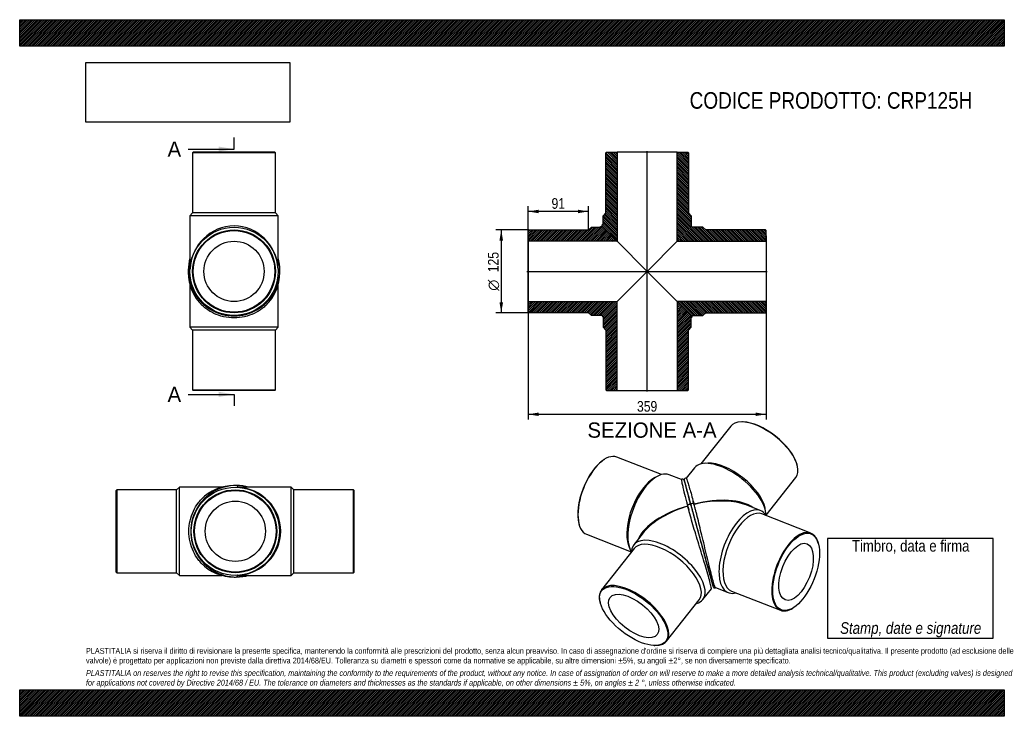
# Model space of a CAD drawing. Header units: millimetres. Extents: x 0 to 1485, y 0 to 1050.
import ezdxf
from ezdxf.enums import TextEntityAlignment as Align
from ezdxf.lldxf.tags import DXFTag

# ---------------------------------------------------------------- set-up
doc = ezdxf.new("R2010")
doc.units = ezdxf.units.MM
doc.header["$LTSCALE"] = 5
for name, color, linetype in [('CRP125H', 7, 'Continuous'), ('CRP125H_MIR', 7, 'Continuous'), ('Default', 7, 'Continuous'), ('DV4_Default', 7, 'Continuous')]:
    doc.layers.add(name, color=color, linetype=linetype)
doc.styles.add('SEACAD_Arial_Narrow', font='ARIALN.TTF')
doc.styles.add('SEACAD_Solid_Edge_ANSI', font='seans.ttf')
doc.styles.add('SEACAD_Solid_Edge_ANSI1_Symbols', font='semeca1.ttf')
tags = doc.linetypes.add('CENTER2', pattern=[28.575, 19.05, -3.175, 3.175, -3.175]).pattern_tags.tags
tags[10:11] = [DXFTag(74, 4), DXFTag(75, 0), DXFTag(340, '0'), DXFTag(46, 0.0), DXFTag(50, 0.0), DXFTag(44, 0.0), DXFTag(45, 0.0)]
tags[8:9] = [DXFTag(74, 4), DXFTag(75, 0), DXFTag(340, '0'), DXFTag(46, 0.0), DXFTag(50, 0.0), DXFTag(44, 0.0), DXFTag(45, 0.0)]
tags[6:7] = [DXFTag(74, 4), DXFTag(75, 0), DXFTag(340, '0'), DXFTag(46, 0.0), DXFTag(50, 0.0), DXFTag(44, 0.0), DXFTag(45, 0.0)]
tags[4:5] = [DXFTag(74, 4), DXFTag(75, 0), DXFTag(340, '0'), DXFTag(46, 0.0), DXFTag(50, 0.0), DXFTag(44, 0.0), DXFTag(45, 0.0)]
doc.dimstyles.new('Plastitalia', dxfattribs={"dimtxt": 16, "dimasz": 16, "dimexe": 8, "dimexo": 0, "dimgap": 4, "dimtad": 1, "dimdec": 0, "dimtxsty": 'SEACAD_Arial_Narrow', "dimblk1": '_SE_FILLED', "dimblk2": '_SE_FILLED', "dimsah": 1, "dimcen": 8, "dimadec": 0, "dimazin": 0, "dimtfac": 0.7, "dimtdec": 1, "dimtmove": 0, "dimatfit": 3, "dimfxl": 1, "dimtolj": 1, "dimarcsym": 0})
picture_1 = doc.add_image_def('image1.jpg', size_in_pixel=(4302, 1260))

# ---------------------------------------------------------------- blocks, each defined once
blk = doc.blocks.new('SE')
at = {"layer": 'CRP125H', "color": 7, "linetype": 'Continuous'}
for p, q in [((256.8, 650.5), (256.8, 586.6)), ((389.8, 586.6), (389.8, 650.5)), ((389.8, 586.6), (256.8, 586.6)), ((256.8, 586.6), (260.8, 582.1)), ((385.8, 582.1), (260.8, 582.1)), ((260.8, 582.1), (260.8, 492.1)), ((385.8, 582.1), (389.8, 586.6)), ((385.8, 492.1), (385.8, 582.1)), ((260.8, 492.1), (385.8, 492.1)), ((260.8, 492.1), (261.8, 491.1)), ((384.8, 491.1), (261.8, 491.1)), ((384.8, 491.1), (385.8, 492.1))]:
    blk.add_line(p, q, dxfattribs=at)
for centre, radius, start, end in [((324.3, 670.6), 67.5, 164.7096, 169.7775), ((323.3, 669.5), 69, 177.543, 180.5195), ((323.3, 668.9), 69, 180.0054, 226.0159), ((323.3, 668.9), 69, 313.9895, 359.9912), ((323.3, 669.5), 69, 359.4805, 2.5211)]:
    blk.add_arc(centre, radius, start, end, dxfattribs=at)
for centre, major_axis, start_param, end_param in [((256.8, 668.9), (2.5, 0), 2.989087, 3.143598), ((389.8, 668.9), (-2.5, 0), 3.139587, 3.317001)]:
    blk.add_ellipse(centre, major_axis=major_axis, ratio=0.707107, start_param=start_param, end_param=end_param, dxfattribs=at)
blk.add_open_spline([(371.2, 619.3), (369.6, 617.6), (367.8, 616.1), (362.2, 611.9), (358.2, 609.4), (349.3, 605.2), (344.4, 603.5), (334.1, 601.2), (328.7, 600.6), (317.9, 600.6), (312.5, 601.2), (302.2, 603.5), (297.3, 605.2), (288.4, 609.4), (284.4, 611.8), (278.9, 616.1), (277.1, 617.6), (275.4, 619.2)], degree=3, knots=[0.2789263, 0.2789263, 0.2789263, 0.2789263, 0.3125, 0.3125, 0.375, 0.375, 0.4375, 0.4375, 0.5, 0.5, 0.5625, 0.5625, 0.625, 0.625, 0.6875, 0.6875, 0.721055, 0.721055, 0.721055, 0.721055], dxfattribs=at)
at = {"layer": 'CRP125H_MIR', "color": 7, "linetype": 'Continuous'}
for p, q in [((261.8, 850.1), (260.8, 849.1)), ((385.8, 849.1), (260.8, 849.1)), ((260.8, 849.1), (260.8, 759.1)), ((384.8, 850.1), (261.8, 850.1)), ((385.8, 849.1), (384.8, 850.1)), ((385.8, 759.1), (385.8, 849.1)), ((260.8, 759.1), (256.8, 754.6)), ((385.8, 759.1), (260.8, 759.1)), ((389.8, 754.6), (385.8, 759.1)), ((389.8, 754.6), (256.8, 754.6)), ((256.8, 754.6), (256.8, 677.7)), ((389.8, 677.7), (389.8, 754.6)), ((256.9, 674.2), (256.9, 674.2)), ((256.9, 674.1), (256.9, 674.2)), ((389.7, 674.2), (389.7, 674.2)), ((389.7, 674.2), (389.7, 674.1))]:
    blk.add_line(p, q, dxfattribs=at)
for radius in [66.5, 62.5, 61.5, 45.4]:
    blk.add_circle((323.3, 670.6), radius, dxfattribs=at)
for centre, radius, start, end in [((324.1, 672.4), 69.8, 164.6286, 180.0212), ((322.5, 672.4), 69.8, 359.981, 15.3638), ((323.3, 672.4), 69, 179.9979, 0.0021)]:
    blk.add_arc(centre, radius, start, end, dxfattribs=at)
for centre, major_axis, ratio, start_param, end_param in [((323.3, 670.6), (0, -68.5), 0.970803, 1.623181, 4.660004), ((256.8, 672.4), (2.5, 0), 0.707107, 1.533751, 3.13959), ((389.8, 672.4), (-2.5, 0), 0.707107, 3.143595, 4.749435)]:
    blk.add_ellipse(centre, major_axis=major_axis, ratio=ratio, start_param=start_param, end_param=end_param, dxfattribs=at)
for points in [[(256.8, 677.7), (256.8, 676.6), (256.8, 675.4), (256.9, 674.2)], [(389.7, 674.2), (389.8, 675.4), (389.8, 676.6), (389.8, 677.7)]]:
    blk.add_open_spline(points, degree=3, dxfattribs=at)
blk = doc.blocks.new('SE1')
at = {"layer": 'CRP125H', "color": 7, "linetype": 'Continuous'}
for p, q in [((241.2, 345.4), (236.7, 341.4)), ((241.2, 212.4), (241.2, 345.4)), ((305.1, 345.4), (241.2, 345.4)), ((146.7, 341.4), (145.7, 340.4)), ((145.7, 217.4), (145.7, 340.4)), ((146.7, 341.4), (146.7, 216.4)), ((236.7, 341.4), (146.7, 341.4)), ((236.7, 216.4), (236.7, 341.4)), ((145.7, 217.4), (146.7, 216.4)), ((146.7, 216.4), (236.7, 216.4)), ((236.7, 216.4), (241.2, 212.4)), ((241.2, 212.4), (305.1, 212.4))]:
    blk.add_line(p, q, dxfattribs=at)
for centre, radius, start, end in [((323.5, 278.9), 69, 90.0054, 136.0159), ((324.1, 278.9), 69, 87.543, 90.5195), ((325.2, 277.9), 67.5, 74.7096, 79.7775), ((323.5, 278.9), 69, 223.9895, 269.9912), ((324.1, 278.9), 69, 269.4805, 272.5211)]:
    blk.add_arc(centre, radius, start, end, dxfattribs=at)
for centre, major_axis, start_param, end_param in [((323.5, 345.4), (0, -2.5), 2.989087, 3.143598), ((323.5, 212.4), (0, 2.5), 3.139587, 3.317001)]:
    blk.add_ellipse(centre, major_axis=major_axis, ratio=0.707107, start_param=start_param, end_param=end_param, dxfattribs=at)
blk.add_open_spline([(273.9, 231), (272.2, 232.7), (270.7, 234.5), (266.5, 240), (264, 244), (259.8, 252.9), (258.1, 257.8), (255.8, 268.1), (255.2, 273.5), (255.2, 284.3), (255.8, 289.7), (258.1, 300), (259.8, 304.9), (264, 313.8), (266.4, 317.8), (270.7, 323.4), (272.2, 325.2), (273.8, 326.9)], degree=3, knots=[0.2789263, 0.2789263, 0.2789263, 0.2789263, 0.3125, 0.3125, 0.375, 0.375, 0.4375, 0.4375, 0.5, 0.5, 0.5625, 0.5625, 0.625, 0.625, 0.6875, 0.6875, 0.721055, 0.721055, 0.721055, 0.721055], dxfattribs=at)
at = {"layer": 'CRP125H_MIR', "color": 7, "linetype": 'Continuous'}
for p, q in [((328.7, 345.3), (328.8, 345.3)), ((328.8, 345.3), (328.8, 345.3)), ((409.2, 345.4), (332.3, 345.4)), ((409.2, 212.4), (409.2, 345.4)), ((413.7, 341.4), (409.2, 345.4)), ((413.7, 216.4), (413.7, 341.4)), ((503.7, 341.4), (413.7, 341.4)), ((503.7, 216.4), (503.7, 341.4)), ((504.7, 340.4), (503.7, 341.4)), ((504.7, 217.4), (504.7, 340.4)), ((328.8, 212.5), (328.7, 212.5)), ((328.8, 212.5), (328.8, 212.5)), ((332.3, 212.4), (409.2, 212.4)), ((409.2, 212.4), (413.7, 216.4)), ((413.7, 216.4), (503.7, 216.4)), ((503.7, 216.4), (504.7, 217.4))]:
    blk.add_line(p, q, dxfattribs=at)
for radius in [66.5, 62.5, 61.5, 45.4]:
    blk.add_circle((325.2, 278.9), radius, dxfattribs=at)
for centre, radius, start, end in [((327, 278.9), 69, 89.9979, 270.0021), ((327, 278.1), 69.8, 74.6286, 90.0212), ((327, 279.8), 69.8, 269.981, 285.3638)]:
    blk.add_arc(centre, radius, start, end, dxfattribs=at)
for centre, major_axis, ratio, start_param, end_param in [((327, 345.4), (0, -2.5), 0.707107, 1.533751, 3.13959), ((325.2, 278.9), (-68.5, 0), 0.970803, 1.623181, 4.660004), ((327, 212.4), (0, 2.5), 0.707107, 3.143595, 4.749435)]:
    blk.add_ellipse(centre, major_axis=major_axis, ratio=ratio, start_param=start_param, end_param=end_param, dxfattribs=at)
for points in [[(332.3, 345.4), (331.2, 345.4), (330, 345.4), (328.8, 345.3)], [(328.8, 212.5), (330, 212.5), (331.2, 212.4), (332.3, 212.4)]]:
    blk.add_open_spline(points, degree=3, dxfattribs=at)
blk = doc.blocks.new('SE2')
at = {"layer": 'CRP125H', "color": 7, "linetype": 'Continuous'}
for p, q in [((882, 387.3), (881.1, 386.7)), ((967.9, 364.3), (900.6, 390.7)), ((962.3, 362), (958.2, 359.9)), ((998.2, 356.8), (979.4, 364.1)), ((1007.4, 316.9), (1007.4, 317)), ((843.4, 290.4), (843.7, 289.4)), ((855, 274.3), (922.4, 247.9)), ((940.4, 276.6), (926, 258.4)), ((926.6, 252.8), (877.5, 190.6)), ((918.2, 257.8), (919.8, 253.4)), ((1030.3, 176), (1043.2, 192.3)), ((875.4, 172), (875.6, 171)), ((975.6, 113.1), (1024.7, 175.3)), ((957, 106.7), (958.1, 106.7))]:
    blk.add_line(p, q, dxfattribs=at)
for centre, radius, start, end in [((2287.7, 678.3), 1325.4, 194.1183, 195.7427), ((8816.4, 2337), 8060.4, 195.24104, 195.36923)]:
    blk.add_arc(centre, radius, start, end, dxfattribs=at)
for centre, major_axis, ratio, start_param, end_param in [((877.8, 332.5), (-22.8, -58.2), 0.47604, 3.141593, 6.283185), ((877, 332.8), (22.4, 57.3), 0.47604, 0.571993, 2.569599), ((955.2, 302.2), (-24.2, -61.9), 0.47604, 3.141593, 5.938569), ((951.5, 303.6), (-22.8, -58.2), 0.47604, 3.643574, 5.781204), ((1024, 275.2), (92.5, 23.7), 0.46772, 1.630881, 2.796611), ((1024, 275.2), (91.8, 26.3), 0.467735, 1.617736, 2.404069), ((1009.8, 317.7), (2.41, 0.65), 0.671516, 0.002303, 3.180942), ((1024, 275.2), (91.8, 26.3), 0.467735, -3.879117, -3.718079), ((978.2, 217.2), (52.2, -41.2), 0.473626, 0, 3.490199), ((975.7, 214.1), (49.1, -38.7), 0.473626, 0, 3.141593), ((926.6, 151.9), (-49.1, 38.7), 0.473626, 2.573805, 6.283185), ((926.6, 151.9), (-49.1, 38.7), 0.473626, 0, 0.567788), ((978.2, 217.2), (52.2, -41.2), 0.473626, 5.934579, 6.283185)]:
    blk.add_ellipse(centre, major_axis=major_axis, ratio=ratio, start_param=start_param, end_param=end_param, dxfattribs=at)
for major_axis in [(48.3, -38.1), (35.6, -28.1)]:
    blk.add_ellipse((926, 151.2), major_axis=major_axis, ratio=0.473626, dxfattribs=at)
for points, degree, knots in [([(998.1, 356.8), (998.1, 356.7), (998, 356.6), (998.1, 355.6), (998.3, 354.4), (998.9, 351.1), (999.4, 349.1), (1000.5, 344.2), (1001.1, 341.5), (1002.9, 333.9), (1004.2, 328.8), (1005.7, 323.2)], 3, [0.6576135, 0.6576135, 0.6576135, 0.6576135, 0.6875, 0.6875, 0.75, 0.75, 0.8125, 0.8125, 0.875, 0.875, 0.9669274, 0.9669274, 0.9669274, 0.9669274]), ([(1002.2, 355.3), (1002.2, 355.4), (1002.1, 355.7), (1001.9, 356.2), (1001.4, 356.8), (1000.9, 357.2), (1000.4, 357.4), (1000, 357.4), (999.7, 357.5), (999.3, 357.4), (998.7, 357.2), (998.3, 357), (998.1, 356.7), (998.1, 356.7)], 3, [0.92086185, 0.92086185, 0.92086185, 0.92086185, 0.93107735, 0.95227173, 0.96652272, 0.9794437, 0.98499239, 0.9873667, 0.98956731, 0.99166954, 0.99451115, 0.99977537, 1, 1, 1, 1]), ([(1012.2, 318.3), (1011.7, 320.3), (1011.1, 322.3), (1010.1, 326.1), (1009.6, 328), (1009.1, 329.7)], 3, [0, 0, 0, 0, 0.5, 0.5, 1, 1, 1, 1]), ([(1043.2, 192.2), (1043.2, 192.3), (1043.2, 192.5), (1043.2, 193.5), (1042.9, 194.9), (1041.9, 199.1), (1041.2, 202), (1039.3, 209), (1038.1, 213.2), (1035.4, 222.2), (1034, 227.1), (1030.9, 237.3), (1029.3, 242.5), (1026.2, 252.8), (1024.6, 258), (1020, 273.2), (1017, 283), (1013.1, 296.6), (1011.8, 300.9), (1009.5, 309.2), (1008.4, 313.1), (1007.4, 316.9)], 3, [0.3481981, 0.3481981, 0.3481981, 0.3481981, 0.375, 0.375, 0.4375, 0.4375, 0.5, 0.5, 0.5625, 0.5625, 0.625, 0.625, 0.6875, 0.6875, 0.75, 0.75, 0.875, 0.875, 0.9375, 0.9375, 1, 1, 1, 1]), ([(1012.2, 318.3), (1012.8, 316), (1013.5, 313.7), (1014.1, 311.2), (1014.8, 308.8), (1016.2, 303.7), (1017.6, 298.4), (1019.1, 292.9), (1020.6, 287.3), (1021.4, 284.5), (1022.1, 281.6), (1022.9, 278.8), (1023.7, 275.9)], 2, [0, 0, 0, 0.125, 0.125, 0.25, 0.25, 0.5, 0.5, 0.75, 0.75, 0.875, 0.875, 1, 1, 1]), ([(1023.7, 275.9), (1024.8, 271.9), (1025.8, 267.9), (1026.9, 264), (1028, 260), (1029.1, 256.1), (1030.1, 252.2), (1031.2, 248.3), (1032.2, 244.6)], 2, [0, 0, 0, 0.25, 0.25, 0.5, 0.5, 0.75, 0.75, 1, 1, 1]), ([(1032.2, 244.6), (1033.2, 240.9), (1034.2, 237.3), (1035.1, 233.8), (1036, 230.4), (1036.9, 227.1), (1037.8, 224), (1038.6, 220.9), (1039.4, 218.1)], 2, [0, 0, 0, 0.25, 0.25, 0.5, 0.5, 0.75, 0.75, 1, 1, 1])]:
    blk.add_open_spline(points, degree=degree, knots=knots, dxfattribs=at)
for points in [[(1005.7, 323.4), (1006, 322.5), (1006.5, 320.5), (1007.3, 317.4)], [(1007.3, 317.4), (1008.3, 313.9), (1008.9, 311.5), (1009.3, 310.2)]]:
    blk.add_open_spline(points, degree=3, dxfattribs=at)
at = {"layer": 'CRP125H_MIR', "color": 7, "linetype": 'Continuous'}
for p, q in [((1072.4, 437.4), (1027.5, 380.5)), ((1091, 443.7), (1089.9, 443.8)), ((1017.7, 374.5), (1005.1, 358.7)), ((1038, 381.5), (1033.3, 381.3)), ((1172.6, 378.5), (1172.4, 379.5)), ((1125.6, 303), (1170.5, 359.9)), ((1002.3, 355.3), (1002.2, 355.6)), ((1002.3, 355.3), (1002.4, 354.8)), ((1003, 352.4), (1003.7, 350)), ((1007.8, 334.8), (1009.1, 329.7)), ((1117, 310.3), (1095.5, 318.7)), ((1125, 308.9), (1124.2, 313.5)), ((1193, 276.2), (1119.3, 305.1)), ((1204.6, 260.1), (1204.3, 261.1)), ((1049.3, 193.9), (1068.6, 186.4)), ((1073.7, 188.7), (1147.4, 159.8)), ((1166, 163.2), (1166.9, 163.8))]:
    blk.add_line(p, q, dxfattribs=at)
for centre, radius, start, end in [((-19897.9, -5378.4), 21672.6, 15.34151, 15.34409), ((1004.6, 356.3), 2.48, 75.9933, 168.0718), ((1458.9, 473.7), 471.7, 194.5954, 194.8989), ((8388.1, 2323.5), 7643.5, 194.96267, 195.08076), ((7533.4, 1990.6), 6731.5, 195.26676, 195.42026)]:
    blk.add_arc(centre, radius, start, end, dxfattribs=at)
for centre, major_axis, ratio, start_param, end_param in [((1121.4, 398.6), (49.1, -38.7), 0.473626, 0, 3.141593), ((1122, 399.3), (-48.3, 38.1), 0.473626, 3.70938, 5.715398), ((1069.8, 333.3), (52.2, -41.2), 0.473626, 0.34041, 3.141593), ((1072.3, 336.4), (49.1, -38.7), 0.473626, 0.498395, 2.643198), ((1024, 275.2), (-91.8, -26.3), 0.467735, 3.486254, 4.654559), ((1014.6, 319), (2.41, 0.65), 0.671516, -0.034742, 3.143896), ((1024, 275.2), (-92.5, -23.7), 0.46772, 3.829115, 4.667705), ((1092.8, 248.3), (24.2, 61.9), 0.47604, 0, 3.490199), ((1024, 275.2), (-92.5, -23.7), 0.46772, 3.718025, 3.829115), ((1096.5, 246.9), (22.8, 58.2), 0.47604, 0, 3.141593), ((1092.8, 248.3), (24.2, 61.9), 0.47604, 5.934579, 6.283185), ((1170.2, 218), (-22.8, -58.2), 0.47604, 2.569599, 6.283185), ((1170.2, 218), (-22.8, -58.2), 0.47604, 0, 0.571993)]:
    blk.add_ellipse(centre, major_axis=major_axis, ratio=ratio, start_param=start_param, end_param=end_param, dxfattribs=at)
for major_axis in [(22.4, 57.3), (16.5, 42.3)]:
    blk.add_ellipse((1171, 217.7), major_axis=major_axis, ratio=0.47604, dxfattribs=at)
for points, knots in [([(1002.2, 357), (1002.2, 356.9), (1002.2, 356.7), (1002.3, 355.9), (1002.5, 355), (1002.7, 353.9), (1003, 352.9), (1003.4, 351.4), (1004, 349.1), (1004.7, 346.4), (1005.3, 344.1), (1005.8, 342.6), (1006.2, 341), (1006.6, 339.4), (1007.1, 337.6), (1007.6, 335.7), (1008.2, 333.3), (1009, 330.5), (1009.9, 327.2), (1011, 323.2), (1011.7, 320.4), (1012.2, 318.7)], [0, 0, 0, 0, 0.067914, 0.129217, 0.183805, 0.231713, 0.273057, 0.307842, 0.399956, 0.494858, 0.530495, 0.565702, 0.600473, 0.634798, 0.668739, 0.707423, 0.751206, 0.802217, 0.860524, 0.926349, 1, 1, 1, 1]), ([(1005.2, 358.7), (1005.2, 358.7), (1005.3, 358.5), (1005.7, 357.7), (1006.1, 356.5), (1007.2, 353.4), (1007.9, 351.4), (1009.3, 346.6), (1010.2, 343.9), (1012.9, 334.9), (1014.9, 327.7), (1017, 319.6)], [0.6567564, 0.6567564, 0.6567564, 0.6567564, 0.6875, 0.6875, 0.75, 0.75, 0.8125, 0.8125, 0.875, 0.875, 1, 1, 1, 1]), ([(1012.2, 318.3), (1011.7, 320.3), (1011.1, 322.3), (1010.1, 326.1), (1009.6, 328), (1009.1, 329.7)], [0, 0, 0, 0, 0.5, 0.5, 1, 1, 1, 1]), ([(1012.2, 318.7), (1012.7, 316.7), (1013.6, 313.5), (1015, 308.2), (1016.3, 303.5), (1017.4, 299.3), (1018.4, 295.7), (1019.3, 292.5), (1020.1, 289.5), (1021.4, 284.6), (1023.3, 277.7), (1025.7, 268.6), (1028.1, 260.1), (1030.2, 252.3), (1032.1, 245.2), (1034, 238.2), (1035.9, 231.4), (1037.7, 224.8), (1039.4, 218.5), (1040.9, 212.8), (1042.3, 207.7), (1043.5, 203.4), (1044.5, 199.9), (1045.2, 197.2), (1045.6, 195.6), (1046.1, 194.6), (1046.4, 194.2), (1046.6, 194), (1047.1, 193.7), (1047.5, 193.6), (1047.9, 193.5), (1048.2, 193.5), (1048.7, 193.6), (1049.1, 193.7), (1049.3, 193.9), (1049.4, 193.9), (1049.4, 193.9)], [0, 0, 0, 0, 0.044641, 0.084577, 0.119584, 0.149532, 0.174356, 0.19508, 0.215704, 0.236606, 0.293496, 0.350953, 0.40825, 0.451178, 0.493968, 0.536657, 0.579215, 0.621606, 0.663907, 0.706036, 0.748177, 0.790235, 0.832629, 0.876433, 0.921054, 0.961862, 0.971334, 0.979242, 0.985288, 0.987771, 0.989991, 0.992076, 0.994542, 0.997586, 0.999295, 1, 1, 1, 1]), ([(1012.2, 318.3), (1012.3, 318.1), (1012.4, 317.6), (1012.6, 316.8), (1012.8, 316), (1013.1, 315.2), (1013.3, 314.4), (1013.6, 313.3), (1014.1, 311.4), (1015, 308.1), (1016.2, 303.7), (1017.3, 299.7), (1018.3, 295.8), (1019, 293), (1020, 289.4), (1020.8, 286.7), (1021.4, 284.2), (1021.9, 282.5), (1022.3, 280.9), (1022.8, 279.2), (1023.2, 277.6), (1023.5, 276.4), (1023.7, 275.9)], [0, 0, 0, 0, 0.020782, 0.0416, 0.062453, 0.083338, 0.104255, 0.125201, 0.173511, 0.250174, 0.375014, 0.500097, 0.537436, 0.642918, 0.692602, 0.785602, 0.821587, 0.857482, 0.893279, 0.928969, 0.964545, 1, 1, 1, 1]), ([(1049.4, 193.9), (1049.3, 193.9), (1049.2, 194.1), (1048.7, 195), (1048.2, 196.3), (1046.9, 200.5), (1046, 203.3), (1044.1, 210.3), (1043, 214.5), (1040.7, 223.7), (1039.5, 228.6), (1037, 238.9), (1035.7, 244.2), (1033.2, 254.7), (1032, 260), (1028.2, 275.5), (1025.8, 285.4), (1022.4, 299.1), (1021.3, 303.5), (1019.8, 309.3), (1019.3, 311), (1018.9, 312.6)], [0.348854, 0.348854, 0.348854, 0.348854, 0.375, 0.375, 0.4375, 0.4375, 0.5, 0.5, 0.5625, 0.5625, 0.625, 0.625, 0.6875, 0.6875, 0.75, 0.75, 0.875, 0.875, 0.9375, 0.9375, 0.9629027, 0.9629027, 0.9629027, 0.9629027]), ([(1023.7, 275.9), (1023.7, 275.7), (1023.8, 275.6), (1025.2, 270.2), (1026.7, 265), (1029.5, 254.6), (1030.8, 249.5), (1032.2, 244.6)], [0, 0, 0, 0, 0.014936, 0.014936, 0.507468, 0.507468, 1, 1, 1, 1]), ([(1032.2, 244.6), (1033.5, 239.7), (1034.8, 234.9), (1037.2, 226), (1038.4, 221.8), (1039.4, 218.1)], [0, 0, 0, 0, 0.5, 0.5, 1, 1, 1, 1]), ([(1044.2, 200.7), (1044.7, 198.7), (1045.1, 197.3), (1045.6, 195.6), (1045.7, 195.2), (1045.6, 195.4)], [0, 0, 0, 0, 0.5, 0.5, 1, 1, 1, 1])]:
    blk.add_open_spline(points, degree=3, knots=knots, dxfattribs=at)
for points in [[(1016.9, 320), (1016, 323.3), (1015.5, 325.3), (1015.3, 326)], [(1018.8, 312.8), (1018.7, 313.4), (1018, 315.8), (1016.9, 320)]]:
    blk.add_open_spline(points, degree=3, dxfattribs=at)
blk = doc.blocks.new('SE4')
at = {"color": 7, "linetype": 'Continuous', "style": 'SEACAD_Solid_Edge_ANSI'}
blk.add_text('A', height=23, dxfattribs=at).set_placement((223, 866.4), align=Align.TOP_LEFT)
blk = doc.blocks.new('SE5')
at = {"color": 7, "linetype": 'Continuous', "style": 'SEACAD_Solid_Edge_ANSI'}
blk.add_text('A', height=23, dxfattribs=at).set_placement((223, 496.7), align=Align.TOP_LEFT)
blk = doc.blocks.new('SEANNOT_GROUP')
at = {"linetype": 'Continuous'}
blk.add_hatch(color=7, dxfattribs=at).paths.add_polyline_path([(300.3, 851.1), (323.3, 854.9), (300.3, 858.8)])
at = {"color": 7, "linetype": 'Continuous'}
blk.add_lwpolyline([(254.3, 854.9), (323.3, 854.9)], dxfattribs=at)
blk = doc.blocks.new('SEANNOT_GROUP1')
at = {"linetype": 'Continuous'}
blk.add_hatch(color=7, dxfattribs=at).paths.add_polyline_path([(300.3, 481.4), (323.3, 485.2), (300.3, 489.1)])
at = {"color": 7, "linetype": 'Continuous'}
blk.add_lwpolyline([(254.3, 485.2), (323.3, 485.2)], dxfattribs=at)
blk = doc.blocks.new('SE3')
at = {"layer": 'Default', "color": 7, "linetype": 'CENTER2'}
for p, q in [((323.3, 854.9), (323.3, 872.2)), ((323.3, 485.2), (323.3, 468))]:
    blk.add_line(p, q, dxfattribs=at)
at = {"layer": 'Default', "color": 7, "linetype": 'CENTER2', "const_width": 0.0001}
blk.add_lwpolyline([(323.3, 854.9), (323.3, 485.2)], dxfattribs=at)
at = {"layer": 'Default'}
for name in ['SE4', 'SEANNOT_GROUP', 'SE5', 'SEANNOT_GROUP1']:
    blk.add_blockref(name, (0, 0), dxfattribs=at)
blk = doc.blocks.new('SE6')
at = {"layer": 'CRP125H', "linetype": 'Continuous'}
h = blk.add_hatch(dxfattribs=at)
h.set_pattern_fill('LINE', scale=0.629921, angle=45, style=0)
edge = h.paths.add_edge_path()
edge.add_line((766.8, 732.1), (766.8, 716))
edge.add_line((766.8, 716), (900.9, 716))
edge.add_line((900.9, 716), (879.2, 737.7))
edge.add_spline(control_points=[(879.2, 737.7), (878, 738.9), (876.6, 738.6), (875.7, 737.7), (875.5, 737.6), (875.4, 737.4), (875.2, 737.1)], knot_values=[0.75, 0.75, 0.75, 0.75, 1, 1, 1, 1.06428, 1.06428, 1.06428, 1.06428], weights=[0.5, 0.500001, 0.666667, 1, 0.914293, 0.839604, 0.775934], degree=3, periodic=0)
edge.add_line((875.2, 737.1), (862.3, 737.1))
edge.add_line((862.3, 737.1), (857.8, 733.1))
edge.add_line((857.8, 733.1), (767.8, 733.1))
edge.add_line((767.8, 733.1), (766.8, 732.1))
h = blk.add_hatch(dxfattribs=at)
h.set_pattern_fill('LINE', scale=0.629921, angle=45, style=0)
edge = h.paths.add_edge_path()
edge.add_line((857.8, 608.1), (862.3, 604.1))
edge.add_line((862.3, 604.1), (877.8, 604.1))
edge.add_arc((877.8, 602.1), 2, 0, 90, ccw=False)
edge.add_line((879.8, 602.1), (879.8, 586.6))
edge.add_line((879.8, 586.6), (883.8, 582.1))
edge.add_line((883.8, 582.1), (883.8, 492.1))
edge.add_line((883.8, 492.1), (884.8, 491.1))
edge.add_line((884.8, 491.1), (900.9, 491.1))
edge.add_line((900.9, 491.1), (900.9, 625.2))
edge.add_line((900.9, 625.2), (766.8, 625.2))
edge.add_line((766.8, 625.2), (766.8, 609.1))
edge.add_line((766.8, 609.1), (767.8, 608.1))
edge.add_line((767.8, 608.1), (857.8, 608.1))
h = blk.add_hatch(dxfattribs=at)
h.set_pattern_fill('LINE', scale=0.629921, angle=45, style=0)
edge = h.paths.add_edge_path()
edge.add_line((1008.8, 492.1), (1008.8, 582.1))
edge.add_line((1008.8, 582.1), (1012.8, 586.6))
edge.add_line((1012.8, 586.6), (1012.8, 600.6))
edge.add_spline(control_points=[(1012.8, 600.6), (1013.7, 601.5), (1014, 603), (1012.8, 604.1)], knot_values=[0.75, 0.75, 0.75, 0.75, 1, 1, 1, 1], weights=[1, 0.666667, 0.5, 0.5], degree=3, periodic=0)
edge.add_line((1012.8, 604.1), (991.7, 625.2))
edge.add_line((991.7, 625.2), (991.7, 491.1))
edge.add_line((991.7, 491.1), (1007.8, 491.1))
edge.add_line((1007.8, 491.1), (1008.8, 492.1))
at = {"layer": 'CRP125H_MIR', "linetype": 'Continuous'}
h = blk.add_hatch(dxfattribs=at)
h.set_pattern_fill('LINE', scale=0.629921, angle=135, style=0)
edge = h.paths.add_edge_path()
edge.add_line((883.8, 849.1), (883.8, 759.1))
edge.add_line((883.8, 759.1), (879.8, 754.6))
edge.add_line((879.8, 754.6), (879.8, 741.7))
edge.add_spline(control_points=[(879.8, 741.7), (879.6, 741.6), (879.4, 741.4), (879.2, 741.3), (878.3, 740.4), (878, 738.9), (879.2, 737.7)], knot_values=[0.75, 0.75, 0.75, 0.75, 0.814281, 0.814281, 0.814281, 1.06428, 1.06428, 1.06428, 1.06428], weights=[0.775934, 0.839604, 0.914293, 1, 0.666667, 0.500001, 0.5], degree=3, periodic=0)
edge.add_line((879.2, 737.7), (900.9, 716))
edge.add_line((900.9, 716), (900.9, 850.1))
edge.add_line((900.9, 850.1), (884.8, 850.1))
edge.add_line((884.8, 850.1), (883.8, 849.1))
h = blk.add_hatch(dxfattribs=at)
h.set_pattern_fill('LINE', scale=0.629921, angle=135, style=0)
edge = h.paths.add_edge_path()
edge.add_line((1008.8, 849.1), (1007.8, 850.1))
edge.add_line((1007.8, 850.1), (991.7, 850.1))
edge.add_line((991.7, 850.1), (991.7, 716))
edge.add_line((991.7, 716), (1125.8, 716))
edge.add_line((1125.8, 716), (1125.8, 732.1))
edge.add_line((1125.8, 732.1), (1124.8, 733.1))
edge.add_line((1124.8, 733.1), (1034.8, 733.1))
edge.add_line((1034.8, 733.1), (1030.3, 737.1))
edge.add_line((1030.3, 737.1), (1014.8, 737.1))
edge.add_arc((1014.8, 739.1), 2, 180, 270, ccw=False)
edge.add_line((1012.8, 739.1), (1012.8, 754.6))
edge.add_line((1012.8, 754.6), (1008.8, 759.1))
edge.add_line((1008.8, 759.1), (1008.8, 849.1))
h = blk.add_hatch(dxfattribs=at)
h.set_pattern_fill('LINE', scale=0.629921, angle=135, style=0)
edge = h.paths.add_edge_path()
edge.add_line((1125.8, 609.1), (1125.8, 625.2))
edge.add_line((1125.8, 625.2), (991.7, 625.2))
edge.add_line((991.7, 625.2), (1012.8, 604.1))
edge.add_spline(control_points=[(1012.8, 604.1), (1014, 603), (1015.4, 603.3), (1016.3, 604.1)], knot_values=[0.75, 0.75, 0.75, 0.75, 1, 1, 1, 1], weights=[0.5, 0.5, 0.666667, 1], degree=3, periodic=0)
edge.add_line((1016.3, 604.1), (1030.3, 604.1))
edge.add_line((1030.3, 604.1), (1034.8, 608.1))
edge.add_line((1034.8, 608.1), (1124.8, 608.1))
edge.add_line((1124.8, 608.1), (1125.8, 609.1))
at = {"layer": 'CRP125H', "color": 7, "linetype": 'Continuous'}
for p, q in [((766.8, 732.1), (767.8, 733.1)), ((766.8, 716), (766.8, 732.1)), ((767.8, 733.1), (857.8, 733.1)), ((857.8, 733.1), (862.3, 737.1)), ((862.3, 737.1), (875.2, 737.1)), ((879.2, 737.7), (900.9, 716)), ((766.8, 625.2), (766.8, 716)), ((900.9, 716), (766.8, 716)), ((946.3, 670.6), (900.9, 716)), ((900.9, 625.2), (946.3, 670.6)), ((946.3, 670.6), (991.7, 625.2)), ((766.8, 609.1), (766.8, 625.2)), ((766.8, 625.2), (900.9, 625.2)), ((900.9, 491.1), (900.9, 625.2)), ((991.7, 625.2), (991.7, 491.1)), ((991.7, 625.2), (1012.8, 604.1)), ((767.8, 608.1), (766.8, 609.1)), ((857.8, 608.1), (767.8, 608.1)), ((862.3, 604.1), (857.8, 608.1)), ((877.8, 604.1), (862.3, 604.1)), ((879.8, 602.1), (879.8, 586.6)), ((1012.8, 586.6), (1012.8, 600.6)), ((879.8, 586.6), (883.8, 582.1)), ((883.8, 582.1), (883.8, 492.1)), ((1008.8, 582.1), (1012.8, 586.6)), ((1008.8, 492.1), (1008.8, 582.1)), ((884.8, 491.1), (883.8, 492.1)), ((884.8, 491.1), (900.9, 491.1)), ((900.9, 491.1), (991.7, 491.1)), ((991.7, 491.1), (1007.8, 491.1)), ((1008.8, 492.1), (1007.8, 491.1))]:
    blk.add_line(p, q, dxfattribs=at)
for centre, radius, start, end in [((877.8, 602.1), 2, 0, 90), ((1011.2, 602.5), 2.34, 11.9533, 15.302)]:
    blk.add_arc(centre, radius, start, end, dxfattribs=at)
blk.add_rational_spline([(875.2, 737.1), (875.4, 737.4), (875.5, 737.6), (875.7, 737.7), (876.6, 738.6), (878, 738.9), (879.2, 737.7)], [0.775933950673, 0.839604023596, 0.914292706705, 1, 0.666667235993, 0.500000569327, 0.500000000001], degree=3, knots=[0, 0, 0, 0, 0.204532, 0.204532, 0.204532, 1, 1, 1, 1], dxfattribs=at)
blk.add_rational_spline([(1012.8, 604.1), (1014, 603), (1013.7, 601.5), (1012.8, 600.6)], [0.5, 0.5, 0.666666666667, 1], degree=3, dxfattribs=at)
at = {"layer": 'CRP125H_MIR', "color": 7, "linetype": 'Continuous'}
for p, q in [((883.8, 849.1), (884.8, 850.1)), ((883.8, 759.1), (883.8, 849.1)), ((884.8, 850.1), (900.9, 850.1)), ((991.7, 850.1), (900.9, 850.1)), ((900.9, 850.1), (900.9, 716)), ((991.7, 850.1), (1007.8, 850.1)), ((991.7, 716), (991.7, 850.1)), ((1007.8, 850.1), (1008.8, 849.1)), ((1008.8, 849.1), (1008.8, 759.1)), ((879.8, 754.6), (883.8, 759.1)), ((1008.8, 759.1), (1012.8, 754.6)), ((879.8, 741.7), (879.8, 754.6)), ((1012.8, 754.6), (1012.8, 739.1)), ((900.9, 716), (879.2, 737.7)), ((1030.3, 737.1), (1014.8, 737.1)), ((1034.8, 733.1), (1030.3, 737.1)), ((1124.8, 733.1), (1034.8, 733.1)), ((1124.8, 733.1), (1125.8, 732.1)), ((1125.8, 716), (1125.8, 732.1)), ((946.3, 670.6), (900.9, 716)), ((991.7, 716), (946.3, 670.6)), ((991.7, 716), (1125.8, 716)), ((1125.8, 716), (1125.8, 625.2)), ((946.3, 670.6), (991.7, 625.2)), ((1125.8, 625.2), (991.7, 625.2)), ((1012.8, 604.1), (991.7, 625.2)), ((1125.8, 609.1), (1125.8, 625.2)), ((1125.8, 609.1), (1124.8, 608.1)), ((1016.3, 604.1), (1030.3, 604.1)), ((1030.3, 604.1), (1034.8, 608.1)), ((1034.8, 608.1), (1124.8, 608.1))]:
    blk.add_line(p, q, dxfattribs=at)
blk.add_arc((1014.8, 739.1), 2, 180, 270, dxfattribs=at)
blk.add_rational_spline([(879.2, 737.7), (878, 738.9), (878.3, 740.4), (879.2, 741.3), (879.4, 741.4), (879.6, 741.6), (879.8, 741.7)], [0.500000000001, 0.500000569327, 0.666667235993, 1, 0.914292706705, 0.839604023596, 0.775933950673], degree=3, knots=[0, 0, 0, 0, 0.795468, 0.795468, 0.795468, 1, 1, 1, 1], dxfattribs=at)
blk.add_open_spline([(878.8, 738.3), (878.8, 738.3), (878.8, 738.2), (878.8, 738.2)], degree=3, dxfattribs=at)
blk.add_rational_spline([(1016.3, 604.1), (1015.4, 603.3), (1014, 603), (1012.8, 604.1)], [1, 0.666666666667, 0.5, 0.5], degree=3, dxfattribs=at)
at = {"layer": 'DV4_Default', "color": 7, "linetype": 'CENTER2'}
for p, q in [((946.3, 489.4), (946.3, 851.9)), ((765, 670.6), (1127.5, 670.6))]:
    blk.add_line(p, q, dxfattribs=at)
blk = doc.blocks.new('DMBLK37')
at = {"layer": 'Default', "linetype": 'Continuous'}
for points in [[(782.8, 763.6), (766.8, 761), (782.8, 758.3)], [(841.8, 763.6), (841.8, 758.3), (857.8, 761)]]:
    blk.add_hatch(color=7, dxfattribs=at).paths.add_polyline_path(points)
at = {"layer": 'Default', "color": 7, "linetype": 'Continuous'}
for p, q in [((766.8, 724.1), (766.8, 769)), ((857.8, 761), (766.8, 761)), ((857.8, 733.1), (857.8, 769))]:
    blk.add_line(p, q, dxfattribs=at)
at = {"layer": 'Default', "color": 7, "linetype": 'Continuous', "style": 'SEACAD_Arial_Narrow'}
blk.add_text('91', height=16, dxfattribs=at).set_placement((802.1, 781), align=Align.TOP_LEFT)
blk = doc.blocks.new('_SE_FILLED')
at = {"color": 0}
blk.add_line((0, 0), (-1, 0), dxfattribs=at)
blk.add_solid([(0, 0), (-1, -0.1665), (-1, 0.1665), (0, 0)], dxfattribs=at)
blk = doc.blocks.new('DMBLK38')
at = {"layer": 'Default', "linetype": 'Continuous'}
for points in [[(782.8, 452.6), (782.8, 457.9), (766.8, 455.2)], [(1109.8, 452.6), (1125.8, 455.2), (1109.8, 457.9)]]:
    blk.add_hatch(color=7, dxfattribs=at).paths.add_polyline_path(points)
at = {"layer": 'Default', "color": 7, "linetype": 'Continuous'}
for p, q in [((766.8, 724.1), (766.8, 447.2)), ((1125.8, 724.1), (1125.8, 447.2)), ((766.8, 455.2), (1125.8, 455.2))]:
    blk.add_line(p, q, dxfattribs=at)
at = {"layer": 'Default', "color": 7, "linetype": 'Continuous', "style": 'SEACAD_Arial_Narrow'}
blk.add_text('359', height=16, dxfattribs=at).set_placement((931, 475.2), align=Align.TOP_LEFT)
blk = doc.blocks.new('GDimGGroup')
at = {"layer": 'Default', "linetype": 'Continuous'}
for points in [[(723.6, 717.1), (729, 717.1), (726.3, 733.1)], [(723.6, 624.1), (726.3, 608.1), (729, 624.1)]]:
    blk.add_hatch(color=7, dxfattribs=at).paths.add_polyline_path(points)
at = {"layer": 'Default', "color": 7, "linetype": 'Continuous'}
for p, q in [((767.8, 733.1), (718.3, 733.1)), ((726.3, 733.1), (726.3, 608.1)), ((767.8, 608.1), (718.3, 608.1))]:
    blk.add_line(p, q, dxfattribs=at)
for s, style, p in [('125', 'SEACAD_Arial_Narrow', (706.3, 669.3)), ('O', 'SEACAD_Solid_Edge_ANSI1_Symbols', (706.3, 641.5))]:
    blk.add_text(s, height=16, rotation=90, dxfattribs=dict(at, style=style)).set_placement(p, align=Align.TOP_LEFT)

msp = doc.modelspace()

# ---------------------------------------------------------------- hatches: boundary and pattern name
at = {"layer": 'Default', "linetype": 'Continuous'}
h = msp.add_hatch(dxfattribs=at)
h.set_pattern_fill('LINE', scale=0.629921, angle=45, style=0)
h.paths.add_polyline_path([(1485, 1010), (1485, 1050), (0, 1050), (0, 1010)])
for points in [[(1485, 1010), (1485, 1050), (0, 1050), (0, 1010)], [(1485, 0), (1485, 40), (0, 40), (0, 0)]]:
    msp.add_hatch(color=7, dxfattribs=at).paths.add_polyline_path(points)
h = msp.add_hatch(dxfattribs=at)
h.set_pattern_fill('LINE', scale=0.629921, angle=45, style=0)
h.paths.add_polyline_path([(1485, 0), (1485, 40), (0, 40), (0, 0)])

# ---------------------------------------------------------------- linework, layer by layer
at = {"layer": 'Default', "color": 7, "linetype": 'Continuous'}
for p, q in [((0, 1050), (1485, 1050)), ((0, 1010), (0, 1050)), ((1485, 1050), (1485, 1010)), ((1485, 1010), (0, 1010)), ((1468.2, 267.9), (1218.2, 267.9)), ((1218.2, 267.9), (1218.2, 117.9)), ((1468.2, 117.9), (1468.2, 267.9)), ((1218.2, 117.9), (1468.2, 117.9)), ((0, 40), (1485, 40)), ((0, 0), (0, 40)), ((1485, 40), (1485, 0)), ((1485, 0), (0, 0))]:
    msp.add_line(p, q, dxfattribs=at)

# ---------------------------------------------------------------- block references
at = {"layer": 'Default'}
for name in ['SE3', 'SE', 'SE6', 'GDimGGroup', 'SE2', 'SE1']:
    msp.add_blockref(name, (0, 0), dxfattribs=at)

# ---------------------------------------------------------------- texts
at = {"layer": 'Default', "color": 7, "linetype": 'Continuous', "style": 'SEACAD_Solid_Edge_ANSI'}
msp.add_text('SEZIONE A-A', height=23, dxfattribs=at).set_placement((856.3, 442.9), align=Align.TOP_LEFT)
at = {"layer": 'Default'}
for s, insert, char_height, width, attachment_point in [('{\\fArial Narrow|b0||i0||c0|p34;\\C7;\\H25.;\\W1.;CODICE PRODOTTO: CRP125H}', (1010.4, 940.8), 25, 427.528, 1), ('{\\fArial Narrow|b0||i0||c0|p34;\\C7;\\H17.28611111;\\W1.;\\T1.;Timbro, data e firma}', (1343.8, 255.3), 17.286, 261.737, 5), ('{\\fArial Narrow|b0||i0||c0|p34;\\C7;\\H17.5;\\W1.;\\P}{\\fArial Narrow|b0||i1||c0|p34;\\C7;\\H17.5;\\W1.;Stamp, date e signature}', (1343.8, 145), 17.5, 278.318, 5), ("{\\fArial Narrow|b0||i0||c0|p34;\\C7;\\H8.75;\\W1.;PLASTITALIA si riserva il diritto di revisionare la presente specifica, mantenendo la conformità alle prescrizioni del prodotto, senza alcun preavviso. In caso di assegnazione d'ordine si riserva di compiere una più dettagliata analisi tecnico/qualitativa. Il presente prodotto (ad esclusione delle \\P}{\\fArial Narrow|b0||i0||c0|p34;\\C7;\\H8.75;\\W1.;valvole) è progettato per applicazioni non previste dalla direttiva 2014/68/EU. Tolleranza su diametri e spessori come da normative se applicabile, su altre dimensioni ±5%, su angoli ±2°, se non diversamente specificato.\\P}{\\fArial Narrow|b0||i0||c0|p34;\\C7;\\H2.5;\\W1.;   \\P}{\\fArial Narrow|b0||i1||c0|p34;\\C7;\\H8.75;\\W1.;PLASTITALIA on reserves the right to revise this specification, maintaining the conformity to the requirements of the product, without any notice. In case of assignation of order on will reserve to make a more detailed analysis technical/qualitative. This product (excluding valves) is designed \\P}{\\fArial Narrow|b0||i1||c0|p34;\\C7;\\H8.75;\\W1.;for applications not covered by Directive 2014/68 / EU. The tolerance on diameters and thicknesses as the standards if applicable, on other dimensions ± 5%, on angles ± 2 °, unless otherwise indicated.\\P}", (100, 103), 8.75, 1285, 1)]:
    msp.add_mtext(s, dxfattribs=dict(at, insert=insert, char_height=char_height, width=width, attachment_point=attachment_point))

# ---------------------------------------------------------------- dimensions: what is measured, and where the dimension line sits
at = {"layer": 'Default', "color": 7, "linetype": 'Continuous'}
dim = msp.add_linear_dim(base=(766.8, 761), p1=(857.8, 733.1), p2=(766.8, 724.1), text='\\A1;<>', dimstyle='Plastitalia', dxfattribs=at)
dim.commit()
dim.dimension.update_dxf_attribs({"geometry": 'DMBLK37', "text_midpoint": (812.3, 761), "dimtype": 160})
dim = msp.add_linear_dim(base=(766.8, 455.2), p1=(766.8, 724.1), p2=(1125.8, 724.1), angle=0, text='\\A1;<>', dimstyle='Plastitalia', dxfattribs=at)
dim.commit()
dim.dimension.update_dxf_attribs({"geometry": 'DMBLK38', "text_midpoint": (946.3, 455.2), "dimtype": 161})

# ---------------------------------------------------------------- pictures from other files: only their frames are drawn
image = msp.add_image(picture_1, insert=(100, 895.5), size_in_units=(307.3, 90))
image.dxf.flags = 7

doc.saveas('drawing.dxf')
